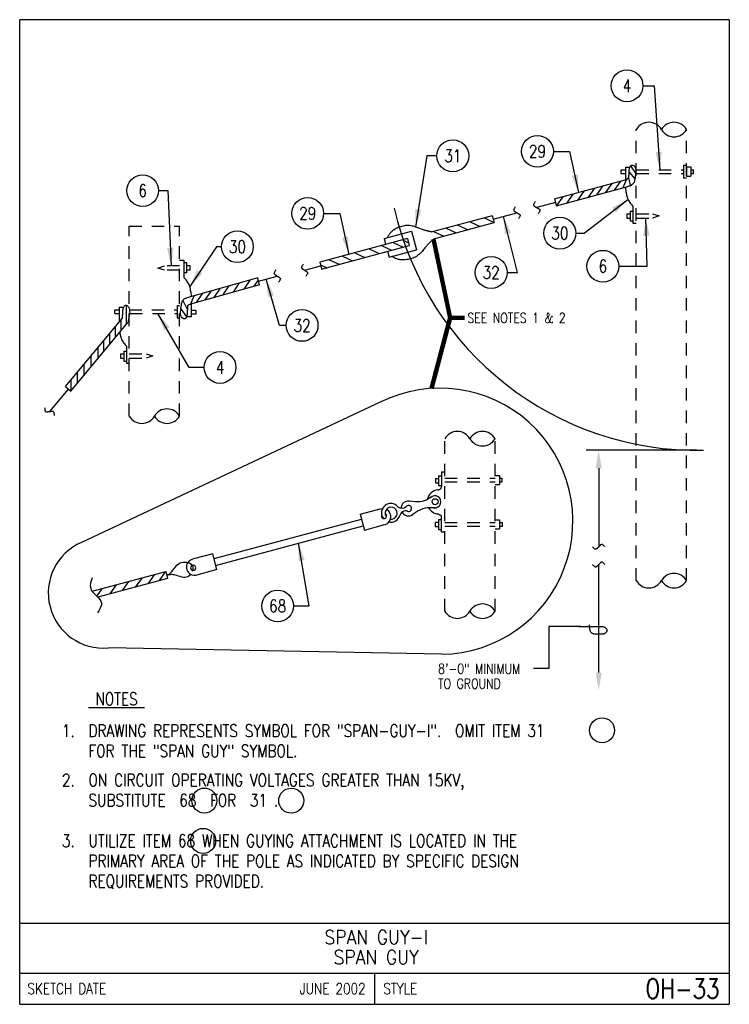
# Model space of a CAD drawing. Extents: x 0 to 7.1, y 0 to 9.85.
import ezdxf
from ezdxf.enums import TextEntityAlignment as Align

# ---------------------------------------------------------------- set-up
doc = ezdxf.new("R2010")
doc.units = 0
doc.header["$MEASUREMENT"] = 0
doc.linetypes.add('HIDDEN2', pattern=[0.1875, 0.125, -0.0625])
doc.layers.get('0').update_dxf_attribs({"color": 2, "linetype": 'CONTINUOUS'})
doc.layers.add('E-DETL', color=2, linetype='CONTINUOUS')
doc.layers.add('E-DETL-TEXT', color=3, linetype='CONTINUOUS')
doc.styles.add('ROMANS', font='ROMANS.SHX', dxfattribs={"width": 0.8})
doc.styles.get("Standard").update_dxf_attribs({"font": 'ROMANS.SHX', "width": 0.8, "height": 0.125})
doc.dimstyles.get("Standard").update_dxf_attribs({"dimtxt": 0.18, "dimasz": 0.18, "dimexe": 0.18, "dimexo": 0.0625, "dimgap": 0.09, "dimtad": 0, "dimtih": 1, "dimtoh": 1, "dimdec": 4, "dimzin": 0, "dimdsep": 46, "dimtxsty": 'Standard', "dimcen": 0.09, "dimadec": 0, "dimazin": 0, "dimtfac": 1, "dimtdec": 4, "dimtofl": 0, "dimtmove": 0, "dimatfit": 3, "dimfxl": 0, "dimtolj": 1, "dimtzin": 0, "dimarcsym": 0})

# ---------------------------------------------------------------- blocks, each defined once
blk = doc.blocks.new('BREAK')
at = {"color": 0, "linetype": 'Continuous'}
blk.add_lwpolyline([(0, 0.0625), (-0.0055, 0.057), (-0.0103, 0.0521), (-0.0144, 0.0479), (-0.0177, 0.0441), (-0.0205, 0.0408), (-0.0225, 0.0378), (-0.0239, 0.0351), (-0.0247, 0.0326), (-0.0249, 0.0302), (-0.0246, 0.0279), (-0.0238, 0.0257), (-0.0226, 0.0236), (-0.0211, 0.0216), (-0.0194, 0.0196), (-0.0176, 0.0176), (-0.0156, 0.0156), (-0.0137, 0.0137), (-0.0117, 0.0117), (-0.0098, 0.0098), (-0.0078, 0.0078), (-0.0059, 0.0059), (-0.0039, 0.0039), (-0.002, 0.002), (0, 0), (0.002, -0.002), (0.0039, -0.0039), (0.0059, -0.0059), (0.0078, -0.0078), (0.0098, -0.0098), (0.0117, -0.0117), (0.0137, -0.0137), (0.0156, -0.0156), (0.0176, -0.0176), (0.0194, -0.0196), (0.0211, -0.0216), (0.0226, -0.0236), (0.0238, -0.0257), (0.0246, -0.0279), (0.0249, -0.0302), (0.0247, -0.0326), (0.0239, -0.0351), (0.0225, -0.0378), (0.0205, -0.0408), (0.0177, -0.0441), (0.0144, -0.0479), (0.0103, -0.0521), (0.0055, -0.057), (0, -0.0625)], dxfattribs=at)
blk = doc.blocks.new('LOOP')
at = {"color": 0, "linetype": 'Continuous'}
blk.add_lwpolyline([(-1.119, 0), (-1.115, 0), (-0.947, 0), (-0.809, 0), (-0.694, 0), (-0.6, 0), (-0.523, 0), (-0.456, 0), (-0.397, 0), (-0.341, 0), (-0.288, 0), (-0.238, 0), (-0.189, 0), (-0.142, 0), (-0.097, 0), (-0.053, 0), (-0.01, 0), (0.033, 0), (0.074, 0), (0.114, -0.001), (0.153, -0.003), (0.19, -0.006), (0.226, -0.011), (0.259, -0.017), (0.289, -0.025), (0.317, -0.036), (0.343, -0.048), (0.365, -0.063), (0.386, -0.079), (0.403, -0.095), (0.419, -0.113), (0.432, -0.131), (0.442, -0.15), (0.45, -0.168), (0.456, -0.186), (0.46, -0.204), (0.461, -0.223), (0.46, -0.241), (0.456, -0.259), (0.45, -0.277), (0.442, -0.295), (0.432, -0.313), (0.419, -0.331), (0.404, -0.348), (0.387, -0.365), (0.367, -0.38), (0.345, -0.394), (0.32, -0.406), (0.293, -0.416), (0.264, -0.425), (0.232, -0.431), (0.198, -0.435), (0.162, -0.438), (0.124, -0.44), (0.086, -0.441), (0.045, -0.441), (0.004, -0.441), (-0.038, -0.441), (-0.08, -0.441), (-0.122, -0.44), (-0.163, -0.438), (-0.202, -0.435), (-0.24, -0.43), (-0.275, -0.424), (-0.307, -0.416), (-0.336, -0.405), (-0.362, -0.392), (-0.384, -0.377), (-0.404, -0.359), (-0.421, -0.339), (-0.436, -0.316), (-0.45, -0.292), (-0.461, -0.264), (-0.471, -0.235), (-0.48, -0.202), (-0.488, -0.166), (-0.494, -0.125), (-0.499, -0.08), (-0.502, -0.03), (-0.505, 0.027), (-0.505, 0.09)], dxfattribs=at)

msp = doc.modelspace()

# ---------------------------------------------------------------- linework, layer by layer
at = {"layer": 'E-DETL'}
for p, q in [((7.1036, 9.8484), (0, 9.8484)), ((0, 0), (0, 9.8484)), ((7.1036, 9.8484), (7.1036, 0)), ((3.6149, 6.0249), (0.6184, 4.6204)), ((4.2245, 3.5011), (0.8889, 3.5653)), ((0, 0.8125), (7.1036, 0.8125)), ((0, 0.3125), (7.1036, 0.3125)), ((3.5518, 0.3125), (3.5518, 0)), ((0, 0), (7.1036, 0))]:
    msp.add_line(p, q, dxfattribs=at)
at = {"layer": 'E-DETL', "linetype": 'HIDDEN2'}
for p, q in [((6.1725, 4.238), (6.1725, 8.7493)), ((6.6753, 4.238), (6.6753, 8.7493)), ((1.0973, 5.883), (1.0973, 7.7824)), ((1.0973, 7.7824), (1.6002, 7.7824)), ((1.6002, 5.883), (1.6002, 7.7824)), ((4.2556, 3.9322), (4.2556, 5.657)), ((4.7584, 3.9322), (4.7584, 5.657))]:
    msp.add_line(p, q, dxfattribs=at)
at = {"layer": 'E-DETL', "color": 4}
for p, q in [((6.0631, 8.3747), (6.107, 8.3747)), ((6.0631, 8.3747), (6.0631, 8.2472)), ((6.1145, 8.3859), (6.1649, 8.3119)), ((6.6438, 8.3917), (6.6438, 8.2662)), ((6.6438, 8.3917), (6.6753, 8.3917)), ((6.6753, 8.3758), (6.6753, 8.2849)), ((6.6753, 8.3758), (6.7192, 8.3758)), ((6.7192, 8.3758), (6.7192, 8.2849)), ((6.0203, 8.3481), (6.0622, 8.3481)), ((6.0203, 8.3106), (6.0203, 8.3481)), ((6.0203, 8.3106), (6.0612, 8.3106)), ((6.1008, 8.3247), (6.1573, 8.2562)), ((6.6753, 8.2849), (6.7192, 8.2849)), ((6.7192, 8.3481), (6.7206, 8.3481)), ((6.7192, 8.3106), (6.7466, 8.3106)), ((6.7206, 8.3481), (6.7466, 8.3481)), ((6.7466, 8.3106), (6.7466, 8.3481)), ((5.3543, 8.0557), (6.0735, 8.25)), ((5.3727, 7.9876), (6.0864, 8.1804)), ((5.8374, 8.1862), (5.7739, 8.096)), ((5.9281, 8.2107), (5.8646, 8.1205)), ((6.0155, 8.2344), (5.9522, 8.1443)), ((6.07, 8.2476), (6.0371, 8.1667)), ((6.0955, 8.2699), (6.112, 8.1901)), ((6.6438, 8.2662), (6.6753, 8.2662)), ((5.4374, 8.0782), (5.3752, 7.9898)), ((5.5391, 8.1057), (5.4756, 8.0154)), ((5.6461, 8.1346), (5.5823, 8.0439)), ((5.7525, 8.1633), (5.689, 8.0731)), ((6.0714, 8.1215), (6.0672, 8.174)), ((5.3622, 8.02), (5.1755, 7.9696)), ((5.3547, 8.0545), (5.3727, 7.9876)), ((6.1376, 7.9844), (6.1376, 7.8121)), ((4.7303, 7.8869), (4.1298, 7.7252)), ((4.7305, 7.8865), (4.7488, 7.8184)), ((4.7396, 7.8524), (4.9777, 7.9165)), ((6.0776, 7.9072), (6.0776, 7.8637)), ((6.0776, 7.9072), (6.1095, 7.9072)), ((6.1095, 7.9337), (6.1095, 7.8349)), ((6.1095, 7.9337), (6.1376, 7.9337)), ((4.1463, 7.6566), (4.7487, 7.8188)), ((4.3849, 7.7939), (4.4885, 7.7463)), ((4.5099, 7.8276), (4.6101, 7.7815)), ((4.6516, 7.8657), (4.748, 7.8215)), ((6.0776, 7.8637), (6.1095, 7.8637)), ((6.1095, 7.8349), (6.1376, 7.8349)), ((6.1376, 7.8121), (6.1725, 7.8121)), ((3.6476, 7.6586), (3.9209, 7.7322)), ((3.9209, 7.7322), (3.971, 7.5462)), ((4.144, 7.729), (4.2442, 7.683)), ((4.269, 7.7627), (4.3685, 7.717)), ((3.8817, 7.6584), (3.0046, 7.4222)), ((3.0229, 7.3541), (3.9, 7.5903)), ((3.6226, 7.5886), (3.7228, 7.5426)), ((3.6476, 7.6586), (3.6635, 7.5996)), ((3.7378, 7.6197), (3.8381, 7.5736)), ((3.8315, 7.6449), (3.8929, 7.6167)), ((3.8817, 7.6584), (3.9, 7.5903)), ((3.3549, 7.5165), (3.4551, 7.4705)), ((3.4992, 7.5554), (3.5995, 7.5093)), ((3.6819, 7.5315), (3.6977, 7.4726)), ((3.6977, 7.4726), (3.971, 7.5462)), ((1.6461, 7.4392), (1.6002, 7.4392)), ((1.6461, 7.2669), (1.6461, 7.4392)), ((1.6742, 7.4164), (1.6461, 7.4164)), ((1.6742, 7.3176), (1.6742, 7.4164)), ((1.7061, 7.3876), (1.6742, 7.3876)), ((1.7061, 7.3442), (1.7061, 7.3876)), ((3.0046, 7.4222), (3.0229, 7.3541)), ((3.0114, 7.3969), (3.0744, 7.368)), ((3.0992, 7.4477), (3.1994, 7.4016)), ((3.2309, 7.4831), (3.3311, 7.4371)), ((1.6742, 7.3176), (1.6461, 7.3176)), ((1.7061, 7.3442), (1.6742, 7.3442)), ((2.8519, 7.3424), (3.0143, 7.3862)), ((2.3829, 7.2656), (1.6727, 7.0671)), ((2.4019, 7.1976), (1.7095, 7.0041)), ((2.1389, 7.1242), (2.2019, 7.2154)), ((2.2456, 7.154), (2.3084, 7.2447)), ((2.3471, 7.1823), (2.3891, 7.2432)), ((2.4019, 7.1976), (2.3829, 7.2656)), ((2.3922, 7.2324), (2.5788, 7.2845)), ((1.7117, 7.1273), (1.7164, 7.0795)), ((1.7704, 7.0212), (1.833, 7.1117)), ((1.8576, 7.0455), (1.9203, 7.1363)), ((1.9481, 7.0708), (2.0108, 7.1616)), ((2.0328, 7.0945), (2.0964, 7.1867)), ((1.0667, 6.9934), (1.0667, 6.803)), ((1.6316, 7.0398), (1.6783, 6.9471)), ((1.7119, 7.0048), (1.747, 7.0864)), ((1.7206, 6.8766), (1.7206, 7.0073)), ((0.9522, 6.9474), (0.9941, 6.9474)), ((0.9523, 6.9099), (0.9523, 6.9474)), ((0.9523, 6.9099), (0.9932, 6.9099)), ((0.995, 6.974), (1.0389, 6.974)), ((0.995, 6.974), (0.995, 6.8235)), ((1.5757, 6.991), (1.5757, 6.8655)), ((1.5757, 6.991), (1.6002, 6.991)), ((1.6141, 6.9569), (1.6694, 6.8756)), ((1.7634, 6.9408), (1.7206, 6.9408)), ((1.7634, 6.9032), (1.7215, 6.9032)), ((1.7634, 6.9408), (1.7634, 6.9032)), ((0.4582, 6.178), (1.0286, 6.864)), ((0.5125, 6.1329), (1.0829, 6.8189)), ((1.0122, 6.8442), (1.0122, 6.7406)), ((1.5757, 6.8655), (1.6002, 6.8655)), ((1.7206, 6.8766), (1.6698, 6.8766)), ((0.8989, 6.7079), (0.8989, 6.5976)), ((0.9568, 6.7776), (0.9568, 6.6675)), ((0.8388, 6.6357), (0.8388, 6.5254)), ((0.7826, 6.5681), (0.7826, 6.4578)), ((1.0096, 6.5065), (1.0096, 6.4631)), ((1.0096, 6.5065), (1.0415, 6.5065)), ((1.0415, 6.533), (1.0415, 6.4342)), ((1.0415, 6.533), (1.0696, 6.533)), ((1.0696, 6.5837), (1.0696, 6.4114)), ((0.7122, 6.4834), (0.7122, 6.3725)), ((1.0096, 6.4631), (1.0415, 6.4631)), ((1.0415, 6.4342), (1.0696, 6.4342)), ((1.0696, 6.4114), (1.0973, 6.4114)), ((0.5739, 6.3172), (0.5739, 6.2091)), ((0.6413, 6.3982), (0.6413, 6.2878)), ((0.5131, 6.244), (0.5131, 6.1463)), ((0.4842, 6.1541), (0.2975, 5.9295)), ((0.4582, 6.178), (0.5125, 6.1329)), ((4.2215, 5.3264), (4.2215, 5.177)), ((4.2215, 5.3264), (4.2556, 5.3264)), ((4.1614, 5.2607), (4.1614, 5.2173)), ((4.1614, 5.2607), (4.1933, 5.2607)), ((4.1933, 5.2872), (4.1933, 5.1884)), ((4.1933, 5.2872), (4.2215, 5.2872)), ((4.7584, 5.2901), (4.8023, 5.2901)), ((4.8023, 5.2901), (4.8023, 5.1992)), ((4.8023, 5.2625), (4.8297, 5.2625)), ((4.8023, 5.2249), (4.8297, 5.2249)), ((4.8297, 5.2249), (4.8297, 5.2625)), ((4.1614, 5.2173), (4.1933, 5.2173)), ((4.1933, 5.1884), (4.2215, 5.1884)), ((4.7584, 5.1992), (4.8023, 5.1992)), ((3.4087, 4.9017), (3.6234, 4.9591)), ((1.9485, 4.4599), (3.4214, 4.8541)), ((3.4087, 4.9017), (3.4511, 4.7434)), ((4.1926, 4.8481), (4.1926, 4.7493)), ((4.1926, 4.8481), (4.2207, 4.8481)), ((4.2207, 4.8748), (4.2207, 4.7264)), ((4.7584, 4.847), (4.8045, 4.847)), ((4.8045, 4.847), (4.8045, 4.7561)), ((1.9598, 4.3899), (3.4397, 4.786)), ((3.4511, 4.7434), (3.6408, 4.7942)), ((4.1607, 4.8215), (4.1607, 4.7781)), ((4.1607, 4.8215), (4.1926, 4.8215)), ((4.1607, 4.7781), (4.1926, 4.7781)), ((4.1926, 4.7493), (4.2207, 4.7493)), ((4.7584, 4.7561), (4.8045, 4.7561)), ((4.8045, 4.8193), (4.8319, 4.8193)), ((4.8045, 4.7817), (4.8319, 4.7817)), ((4.8319, 4.7817), (4.8319, 4.8193)), ((4.2207, 4.7264), (4.2556, 4.7264)), ((1.9326, 4.5061), (1.7391, 4.4543)), ((1.975, 4.3478), (1.9326, 4.5061)), ((1.975, 4.3478), (1.7602, 4.2904)), ((0.7267, 4.1309), (1.462, 4.3277)), ((1.4803, 4.2595), (0.7823, 4.0727)), ((1.2214, 4.2633), (1.1577, 4.1732)), ((1.3465, 4.2967), (1.2823, 4.206)), ((1.4567, 4.3262), (1.396, 4.2404)), ((1.462, 4.3277), (1.4803, 4.2595)), ((0.8212, 4.1562), (0.7701, 4.0839)), ((0.9656, 4.1948), (0.9019, 4.1047)), ((1.0896, 4.228), (1.0267, 4.139))]:
    msp.add_line(p, q, dxfattribs=at)
at = {"layer": 'E-DETL', "color": 4, "linetype": 'HIDDEN2'}
for p, q in [((6.1725, 8.3481), (6.6438, 8.3481)), ((6.1725, 8.3106), (6.6448, 8.3106)), ((6.1724, 7.9072), (6.333, 7.9072)), ((6.333, 7.9072), (6.4019, 7.8879)), ((6.4019, 7.8879), (6.333, 7.8637)), ((6.1725, 7.8637), (6.333, 7.8637)), ((1.3818, 7.3634), (1.4507, 7.3876)), ((1.6002, 7.3876), (1.4507, 7.3876)), ((1.4507, 7.3442), (1.3818, 7.3634)), ((1.6002, 7.3442), (1.4507, 7.3442)), ((1.0975, 6.9474), (1.5757, 6.9474)), ((1.1044, 6.9099), (1.5768, 6.9099)), ((1.0973, 6.5065), (1.265, 6.5065)), ((1.265, 6.5065), (1.3338, 6.4872)), ((1.0973, 6.4631), (1.265, 6.4631)), ((1.3338, 6.4872), (1.265, 6.4631)), ((4.2556, 5.2625), (4.7584, 5.2625)), ((4.2556, 5.2249), (4.7584, 5.2249)), ((4.2556, 4.8193), (4.7584, 4.8193)), ((4.2556, 4.7817), (4.7584, 4.7817))]:
    msp.add_line(p, q, dxfattribs=at)
at = {"layer": 'E-DETL', "color": 4}
for points in [[(6.098, 8.2762), (6.0983, 8.2794), (6.0986, 8.2831), (6.0989, 8.2873), (6.0991, 8.292), (6.0994, 8.297), (6.0996, 8.3023), (6.0998, 8.3079), (6.1001, 8.3138), (6.1003, 8.3197), (6.1006, 8.3259), (6.1009, 8.3321), (6.1013, 8.3384), (6.1019, 8.3447), (6.1027, 8.3511), (6.1037, 8.3576), (6.105, 8.364), (6.1066, 8.3703), (6.1087, 8.3762), (6.1113, 8.3816), (6.1145, 8.3863), (6.1184, 8.39), (6.1228, 8.3926), (6.1277, 8.3941), (6.133, 8.3943), (6.1386, 8.3931), (6.1444, 8.3904), (6.1501, 8.3862), (6.1554, 8.3804), (6.16, 8.3729), (6.1635, 8.3638), (6.1657, 8.3531), (6.1668, 8.3412), (6.1669, 8.3284), (6.1663, 8.3154), (6.1653, 8.3025), (6.1639, 8.2901), (6.1623, 8.2785), (6.1606, 8.2678), (6.1589, 8.2581), (6.1573, 8.2495), (6.1558, 8.2421), (6.1545, 8.2357), (6.1533, 8.23), (6.1521, 8.2247), (6.1509, 8.2195)], [(6.071, 8.2475), (6.0739, 8.2495), (6.0768, 8.2514), (6.0797, 8.2535), (6.0824, 8.2558), (6.085, 8.2583), (6.0874, 8.261), (6.0896, 8.264), (6.0918, 8.2671), (6.0939, 8.2704), (6.0959, 8.2737)], [(6.0864, 8.1804), (6.0941, 8.1828), (6.1016, 8.1853), (6.109, 8.188), (6.1161, 8.1911), (6.1228, 8.1947), (6.129, 8.1989), (6.1348, 8.2036), (6.1404, 8.2087), (6.1457, 8.2141), (6.1509, 8.2195)], [(6.0715, 8.124), (6.0723, 8.1138), (6.0733, 8.1037), (6.0747, 8.0934), (6.0768, 8.0831), (6.0797, 8.0726), (6.0835, 8.0621), (6.0883, 8.0515), (6.0936, 8.0412), (6.0995, 8.0314), (6.1057, 8.0221), (6.1119, 8.0136), (6.1183, 8.0058), (6.1247, 7.9984), (6.1312, 7.9913), (6.1376, 7.9844)], [(4.128, 7.7247), (4.1233, 7.7257), (4.1187, 7.7267), (4.114, 7.7277), (4.1093, 7.7287), (4.1046, 7.7297), (4.0997, 7.7308), (4.0947, 7.7319), (4.0895, 7.7331), (4.0842, 7.7343), (4.0786, 7.7356), (4.0728, 7.7369), (4.0667, 7.7383), (4.0603, 7.7398), (4.0536, 7.7416), (4.0465, 7.7437), (4.039, 7.7462), (4.0311, 7.749), (4.0227, 7.7521), (4.0139, 7.7554), (4.0047, 7.7591), (3.995, 7.7629), (3.9848, 7.7669), (3.9743, 7.7709), (3.9633, 7.7748), (3.9518, 7.7785), (3.9401, 7.7818), (3.9279, 7.7846), (3.9155, 7.7869), (3.9027, 7.7885), (3.8898, 7.7893), (3.8767, 7.7892), (3.8635, 7.7882), (3.8503, 7.7865), (3.8373, 7.7841), (3.8245, 7.781), (3.8121, 7.7774), (3.8001, 7.7732), (3.7886, 7.7687), (3.7776, 7.7638), (3.7672, 7.7586), (3.7574, 7.7532), (3.7483, 7.7475), (3.7398, 7.7418), (3.732, 7.7359), (3.7248, 7.7301), (3.7183, 7.7242), (3.7125, 7.7184), (3.7072, 7.7126), (3.7025, 7.707), (3.6983, 7.7014), (3.6945, 7.6959), (3.6912, 7.6905), (3.688, 7.6852), (3.6851, 7.6799), (3.6779, 7.6667)], [(4.1463, 7.6566), (4.1428, 7.6534), (4.1392, 7.6502), (4.1357, 7.647), (4.1322, 7.6438), (4.1286, 7.6405), (4.1249, 7.6372), (4.1211, 7.6337), (4.1173, 7.6301), (4.1133, 7.6263), (4.1091, 7.6224), (4.1047, 7.6184), (4.1002, 7.6141), (4.0954, 7.6096), (4.0905, 7.6046), (4.0854, 7.5992), (4.0801, 7.5933), (4.0747, 7.587), (4.069, 7.5801), (4.0631, 7.5728), (4.057, 7.565), (4.0505, 7.5568), (4.0437, 7.5482), (4.0366, 7.5394), (4.029, 7.5306), (4.021, 7.5217), (4.0125, 7.5129), (4.0034, 7.5043), (3.9938, 7.4961), (3.9836, 7.4883), (3.9728, 7.4811), (3.9614, 7.4746), (3.9495, 7.4689), (3.9372, 7.4638), (3.9247, 7.4593), (3.9122, 7.4556), (3.8996, 7.4525), (3.8872, 7.45), (3.8749, 7.4482), (3.863, 7.4469), (3.8514, 7.4461), (3.8402, 7.4459), (3.8294, 7.4462), (3.8192, 7.4469), (3.8095, 7.448), (3.8004, 7.4495), (3.7918, 7.4513), (3.7838, 7.4534), (3.7764, 7.4558), (3.7695, 7.4583), (3.763, 7.461), (3.757, 7.4639), (3.7514, 7.4668), (3.746, 7.4699), (3.7408, 7.473), (3.728, 7.4807)], [(1.7122, 7.1273), (1.7114, 7.1375), (1.7104, 7.1477), (1.709, 7.1579), (1.7069, 7.1682), (1.704, 7.1787), (1.7002, 7.1893), (1.6955, 7.1998), (1.6901, 7.2101), (1.6842, 7.22), (1.6781, 7.2292), (1.6718, 7.2377), (1.6654, 7.2456), (1.659, 7.253), (1.6526, 7.26), (1.6461, 7.2669)], [(1.0286, 6.864), (1.0289, 6.8655), (1.0292, 6.8674), (1.0294, 6.8697), (1.0298, 6.8728), (1.0301, 6.8769), (1.0305, 6.8822), (1.0309, 6.8886), (1.0313, 6.8959), (1.0317, 6.9039), (1.0321, 6.9125), (1.0324, 6.9214), (1.0327, 6.9305), (1.0334, 6.9399), (1.0344, 6.9494), (1.036, 6.9589), (1.0383, 6.9683), (1.0415, 6.977), (1.0457, 6.9845), (1.0511, 6.9902), (1.0579, 6.9934), (1.066, 6.9936), (1.0747, 6.9906), (1.0832, 6.9843), (1.0905, 6.9747), (1.0959, 6.9616), (1.0985, 6.9451), (1.0989, 6.9264), (1.0977, 6.9069), (1.0955, 6.8879), (1.093, 6.8707), (1.0906, 6.8564), (1.0885, 6.8448), (1.0865, 6.8351), (1.0847, 6.8266), (1.0829, 6.8189)], [(1.6814, 6.9863), (1.6811, 6.9847), (1.6808, 6.9829), (1.6806, 6.9805), (1.6803, 6.9774), (1.6799, 6.9733), (1.6795, 6.968), (1.6791, 6.9616), (1.6787, 6.9543), (1.6783, 6.9463), (1.6779, 6.9378), (1.6776, 6.9289), (1.6773, 6.9197), (1.6766, 6.9103), (1.6756, 6.9009), (1.674, 6.8913), (1.6717, 6.8819), (1.6685, 6.8732), (1.6643, 6.8657), (1.6589, 6.86), (1.6521, 6.8569), (1.644, 6.8567), (1.6353, 6.8596), (1.6268, 6.8659), (1.6195, 6.8755), (1.6141, 6.8886), (1.6115, 6.9051), (1.6111, 6.9238), (1.6123, 6.9433), (1.6145, 6.9624), (1.617, 6.9795), (1.6194, 6.9938), (1.6215, 7.0055), (1.6235, 7.0152), (1.6253, 7.0236), (1.6271, 7.0314)], [(1.6271, 7.0314), (1.6295, 7.036), (1.632, 7.0406), (1.6349, 7.045), (1.6383, 7.0491), (1.6425, 7.0529), (1.6474, 7.0563), (1.6531, 7.0593), (1.6594, 7.062), (1.6659, 7.0646), (1.6727, 7.0671)], [(1.6814, 6.9863), (1.6826, 6.9881), (1.684, 6.99), (1.6857, 6.9918), (1.6877, 6.9936), (1.6902, 6.9954), (1.6933, 6.9972), (1.6969, 6.999), (1.7009, 7.0007), (1.7052, 7.0024), (1.7095, 7.0041)], [(1.0034, 6.7233), (1.0042, 6.7132), (1.0052, 6.703), (1.0067, 6.6927), (1.0087, 6.6824), (1.0116, 6.6719), (1.0155, 6.6614), (1.0202, 6.6508), (1.0256, 6.6406), (1.0315, 6.6307), (1.0376, 6.6214), (1.0439, 6.6129), (1.0502, 6.6051), (1.0567, 6.5977), (1.0631, 6.5906), (1.0696, 6.5837)], [(4.1873, 5.1455), (4.1921, 5.147), (4.1968, 5.1486), (4.2013, 5.1501), (4.2053, 5.1517), (4.2088, 5.1533), (4.2117, 5.155), (4.2141, 5.1567), (4.2159, 5.1586), (4.2173, 5.1606), (4.2185, 5.1628), (4.2194, 5.1653), (4.22, 5.1681), (4.2206, 5.1709), (4.2211, 5.1739), (4.2215, 5.177)], [(4.1193, 5.0725), (4.1025, 5.0617), (4.0854, 5.0515), (4.0675, 5.0423), (4.0485, 5.0348), (4.0282, 5.0294), (4.0061, 5.0265), (3.9826, 5.0258), (3.958, 5.0267), (3.9327, 5.0287), (3.907, 5.0312)], [(4.1587, 4.9669), (4.1331, 4.967), (4.1077, 4.9665), (4.0827, 4.9649), (4.0583, 4.9614), (4.0348, 4.9556), (4.0121, 4.947), (3.9903, 4.936), (3.9691, 4.9232), (3.9482, 4.9092), (3.9276, 4.8946)], [(4.1909, 4.9044), (4.1932, 4.903), (4.1956, 4.9016), (4.1981, 4.9002), (4.2007, 4.8988), (4.2036, 4.8974), (4.2067, 4.8959), (4.2099, 4.8944), (4.2129, 4.8926), (4.2156, 4.8904), (4.2177, 4.8877), (4.2192, 4.8844), (4.22, 4.8806), (4.2203, 4.8764), (4.2203, 4.872), (4.2202, 4.8675)], [(1.4713, 4.2947), (1.479, 4.297), (1.4867, 4.2997), (1.4944, 4.3032), (1.5022, 4.3079), (1.5099, 4.3141), (1.5178, 4.3221), (1.5258, 4.3317), (1.5341, 4.3426), (1.5428, 4.3544), (1.5522, 4.3668), (1.5624, 4.3794), (1.5736, 4.3915), (1.5862, 4.4026), (1.6004, 4.4119), (1.6164, 4.4187), (1.6345, 4.4226), (1.6535, 4.4235), (1.6723, 4.4218), (1.6897, 4.4177), (1.7045, 4.4114), (1.7157, 4.4032), (1.7237, 4.3938), (1.7291, 4.3839), (1.7323, 4.3742), (1.7341, 4.3654), (1.7348, 4.358), (1.7348, 4.352), (1.7341, 4.3468), (1.7332, 4.3424), (1.732, 4.3382)], [(0.7242, 4.2668), (0.718, 4.2467), (0.7126, 4.2268), (0.7086, 4.2075), (0.7068, 4.1889), (0.7079, 4.1715), (0.7124, 4.1554), (0.7201, 4.1402), (0.7305, 4.1256), (0.7431, 4.1113), (0.7576, 4.0969), (0.7732, 4.082), (0.7886, 4.0665), (0.8022, 4.0503), (0.8127, 4.0334), (0.8184, 4.0156), (0.8182, 3.9969), (0.813, 3.9774), (0.804, 3.9573), (0.7926, 3.9369), (0.7798, 3.9163)], [(1.7126, 4.2991), (1.7023, 4.2905), (1.6917, 4.2826), (1.6804, 4.2759), (1.6681, 4.2713), (1.6543, 4.2693), (1.6389, 4.2703), (1.6225, 4.2737), (1.6057, 4.2786), (1.5892, 4.2839), (1.5737, 4.2889), (1.5597, 4.2927), (1.5472, 4.2953), (1.5361, 4.2969), (1.5259, 4.2976), (1.5166, 4.2977), (1.508, 4.2972), (1.4999, 4.2962), (1.4922, 4.2949), (1.4848, 4.2934), (1.4774, 4.2918)]]:
    msp.add_lwpolyline(points, dxfattribs=at)
msp.add_circle((4.1586, 5.0269), 0.0301, dxfattribs=at)
at = {"layer": 'E-DETL'}
for centre, radius, start, end in [((6.2982, 8.6767), 0.1451, 30, 150), ((6.5496, 8.6767), 0.1451, 30, 150), ((6.5496, 8.8218), 0.1451, 210, 330), ((4.2063, 4.8322), 1.3313, 270.78378, 116.37509), ((1.4745, 5.8105), 0.1451, 30, 150), ((1.223, 5.9556), 0.1451, 210, 330), ((1.4745, 5.9556), 0.1451, 210, 330), ((4.3813, 5.5845), 0.1451, 30, 150), ((4.6327, 5.5845), 0.1451, 30, 150), ((4.6327, 5.7296), 0.1451, 210, 330), ((0.838, 4.1144), 0.5515, 113.45641, 275.29456), ((6.2982, 4.3105), 0.1451, 210, 330), ((6.5496, 4.1654), 0.1451, 30, 150), ((6.5496, 4.3105), 0.1451, 210, 330), ((4.6327, 3.8596), 0.1451, 30, 150), ((4.3813, 4.0048), 0.1451, 210, 330), ((4.6327, 4.0048), 0.1451, 210, 330)]:
    msp.add_arc(centre, radius, start, end, dxfattribs=at)
at = {"layer": 'E-DETL', "color": 4}
for centre, radius, start, end in [((4.1985, 5.0252), 0.1208, 95.36156, 170.54887), ((3.8913, 4.9593), 0.0744, 74.0891, 181.10838), ((4.1574, 5.0263), 0.0598, 260.34833, 136.94376), ((3.7149, 4.9147), 0.0936, 41.26941, 213.91995), ((3.6334, 4.8764), 0.0819, 271.84491, 61.29733), ((3.7185, 4.9125), 0.0602, 258.65097, 211.82129), ((3.8264, 5.0227), 0.0602, 229.15004, 314.65335), ((3.8635, 4.8752), 0.0602, 70.72063, 170.14586), ((3.8913, 4.9593), 0.0744, 207.75955, 305.1062), ((3.8935, 4.96), 0.0301, 230.70303, 151.67642), ((4.1985, 5.0252), 0.1208, 209.28653, 266.40173), ((3.6465, 4.8845), 0.0262, 145.51019, 57.12241), ((3.7149, 4.9147), 0.0936, 262.61664, 344.41129), ((1.7503, 4.3731), 0.0819, 97.87189, 276.37671), ((1.7372, 4.365), 0.0262, 204.24, 198.69037)]:
    msp.add_arc(centre, radius, start, end, dxfattribs=at)
at = {"layer": 'E-DETL-TEXT'}
for p, q in [((6.2387, 9.1871), (6.3508, 9.1871)), ((6.3508, 9.1871), (6.4081, 8.3481)), ((4.0746, 8.4867), (3.9633, 7.7748)), ((4.1766, 8.4867), (4.0746, 8.4867)), ((5.3421, 8.5315), (5.5051, 8.5315)), ((5.5051, 8.5315), (5.5944, 8.1206)), ((1.3899, 8.1383), (1.4821, 8.1383)), ((1.4821, 8.1383), (1.5151, 7.3876)), ((5.6505, 7.7133), (6.0883, 8.0515)), ((3.0427, 7.9113), (3.2057, 7.9113)), ((3.2057, 7.9113), (3.2949, 7.5004)), ((4.9821, 7.3199), (4.8445, 7.8807)), ((6.2814, 7.3824), (6.2689, 7.8637)), ((5.5659, 7.7133), (5.6505, 7.7133)), ((1.9697, 7.5773), (1.704, 7.1787)), ((2.0207, 7.5773), (1.9697, 7.5773)), ((4.8787, 7.3199), (4.9821, 7.3199)), ((5.9969, 7.3824), (6.2814, 7.3824)), ((2.5997, 6.7903), (2.4674, 7.2534)), ((1.6968, 6.37), (1.3844, 6.9099)), ((2.6682, 6.7903), (2.5997, 6.7903)), ((1.8468, 6.37), (1.6968, 6.37)), ((6.7822, 5.5421), (5.6711, 5.5421)), ((5.7961, 5.3624), (5.7961, 4.5761)), ((2.899, 3.9845), (2.7927, 4.6128)), ((5.7961, 3.3182), (5.7961, 4.3985)), ((2.7413, 3.9845), (2.899, 3.9845)), ((5.6165, 3.7801), (5.2968, 3.7801)), ((5.2968, 3.7801), (5.2968, 3.3592)), ((5.2968, 3.3592), (5.143, 3.3592))]:
    msp.add_line(p, q, dxfattribs=at)
for centre, radius in [((6.0797, 9.1871), 0.159), ((5.1831, 8.5315), 0.159), ((4.3356, 8.4867), 0.159), ((1.2309, 8.1383), 0.159), ((2.8837, 7.9113), 0.159), ((5.4069, 7.7133), 0.159), ((2.1797, 7.5773), 0.159), ((5.8379, 7.3824), 0.159), ((4.7197, 7.3199), 0.159), ((2.8272, 6.7903), 0.159), ((2.0058, 6.37), 0.159), ((2.5823, 3.9845), 0.159), ((5.83, 2.7407), 0.125), ((1.849, 2.0382), 0.125), ((2.7179, 2.0371), 0.125), ((1.8367, 1.6349), 0.125)]:
    msp.add_circle(centre, radius, dxfattribs=at)
msp.add_arc((6.7826, 8.6509), 3.1094, 192.76671, 271.14517, dxfattribs=at)
for points in [[(6.4273, 8.5271), (6.4081, 8.3481), (6.3649, 8.5228)], [(5.5873, 8.3004), (5.5944, 8.1206), (5.5262, 8.2872)], [(5.9289, 7.9679), (6.0883, 8.0515), (5.9671, 7.9184)], [(4.0215, 7.9451), (3.9633, 7.7748), (3.9598, 7.9548)], [(4.8564, 7.701), (4.8445, 7.8807), (4.9171, 7.7159)], [(6.2423, 7.6857), (6.2689, 7.8637), (6.3047, 7.6873)], [(3.2879, 7.6803), (3.2949, 7.5004), (3.2268, 7.667)], [(1.5385, 7.5661), (1.5151, 7.3876), (1.4761, 7.5633)], [(1.8284, 7.3089), (1.704, 7.1787), (1.7764, 7.3435)], [(2.486, 7.0744), (2.4674, 7.2534), (2.5461, 7.0915)], [(1.4461, 6.7408), (1.3844, 6.9099), (1.5002, 6.7721)], [(5.7662, 5.3624), (5.8261, 5.3624), (5.7961, 5.5421)], [(2.7914, 4.4328), (2.7927, 4.6128), (2.8531, 4.4433)], [(5.7662, 3.3182), (5.8261, 3.3182), (5.7961, 3.1385)]]:
    msp.add_solid(points, dxfattribs=at)

# ---------------------------------------------------------------- block references
at = {"layer": 'E-DETL', "color": 4}
for p, rotation in [((4.9777, 7.9165), 15.00570088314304), ((5.1755, 7.9696), 15.00570088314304), ((2.8519, 7.3424), 11.97174510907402), ((2.5788, 7.2845), 11.97174510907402), ((0.2975, 5.9295), 50.25388690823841)]:
    msp.add_blockref('BREAK', p, dxfattribs=dict(at, rotation=rotation))
at = {"layer": 'E-DETL-TEXT', "rotation": 270}
for p in [(5.7961, 4.5761), (5.7961, 4.3985)]:
    msp.add_blockref('BREAK', p, dxfattribs=at)
at = {"layer": 'E-DETL-TEXT', "xscale": 0.1796875, "yscale": 0.1796875, "zscale": 0.1796875}
msp.add_blockref('LOOP', (5.7961, 3.7801), dxfattribs=at)

# ---------------------------------------------------------------- texts
at = {"layer": 'E-DETL-TEXT', "width": 0.8}
for s, p in [('4', (6.0797, 9.1871)), ('29', (5.1831, 8.5315)), ('31', (4.3356, 8.4867)), ('6', (1.2309, 8.1383)), ('29', (2.8837, 7.9113)), ('30', (5.4069, 7.7133)), ('30', (2.1797, 7.5773)), ('32', (4.7197, 7.3199)), ('6', (5.8379, 7.3824)), ('32', (2.8272, 6.7903)), ('4', (2.0058, 6.37)), ('68', (2.5823, 3.9845))]:
    msp.add_text(s, height=0.125, dxfattribs=at).set_placement(p, align=Align.MIDDLE)
at = {"layer": 'E-DETL-TEXT', "style": 'ROMANS', "width": 0.8}
for s, height, p in [('SEE NOTES 1 & 2', 0.1, (4.4818, 6.8152)), ('8\'-0" MINIMUM', 0.1, (4.1886, 3.3071)), ('TO GROUND', 0.1, (4.1886, 3.1571)), ('%%U NOTES ', 0.125, (0.6888, 2.9923)), ('DRAWING REPRESENTS SYMBOL FOR "SPAN-GUY-I".  OMIT ITEM 31', 0.125, (0.6888, 2.674)), ('FOR THE "SPAN GUY" SYMBOL.', 0.125, (0.6888, 2.4716)), ('ON CIRCUIT OPERATING VOLTAGES GREATER THAN 15KV,', 0.125, (0.6888, 2.1804)), ('SUBSTITUTE  68  FOR  31 .', 0.125, (0.6888, 1.978)), ('UTILIZE ITEM 68 WHEN GUYING ATTACHMENT IS LOCATED IN THE', 0.125, (0.6888, 1.5732)), ('PRIMARY AREA OF THE POLE AS INDICATED BY SPECIFIC DESIGN', 0.125, (0.6888, 1.3709)), ('REQUIREMENTS PROVIDED.', 0.125, (0.6888, 1.1685))]:
    msp.add_text(s, height=height, dxfattribs=at).set_placement(p)
for s, p in [('1.  ', (0.6888, 2.674)), ('2.  ', (0.6888, 2.1804)), ('3.  ', (0.6888, 1.5732))]:
    msp.add_text(s, height=0.125, dxfattribs=at).set_placement(p, align=Align.RIGHT)
at = {"layer": 'E-DETL-TEXT', "style": 'ROMANS', "width": 0.9}
for s, p in [('SPAN GUY-I', (3.5688, 0.6031)), ('SPAN GUY', (3.5688, 0.4031))]:
    msp.add_text(s, height=0.14, dxfattribs=at).set_placement(p, align=Align.CENTER)
at = {"layer": 'E-DETL-TEXT', "style": 'ROMANS', "width": 0.8}
for s, p in [('SKETCH DATE', (0.0773, 0.1563)), ('STYLE', (3.6406, 0.1563))]:
    msp.add_text(s, height=0.11, dxfattribs=at).set_placement(p, align=Align.MIDDLE_LEFT)
for s, height, p in [('JUNE 2002', 0.11, (3.463, 0.1563)), ('OH-33', 0.19685, (7.0055, 0.1563))]:
    msp.add_text(s, height=height, dxfattribs=at).set_placement(p, align=Align.MIDDLE_RIGHT)

# ---------------------------------------------------------------- leaders
at = {"layer": 'E-DETL-TEXT'}
for points in [[(4.1428, 7.6534), (4.3089, 6.8648), (4.4527, 6.8648)], [(4.124, 6.161), (4.3089, 6.8648)]]:
    msp.add_leader(points, dimstyle='Standard', override={"dimtxt": 0.125, "dimasz": 0.179688, "dimexe": 0.125, "dimdec": 6, "dimlunit": 4, "dimtxsty": 'ROMANS', "dimclrd": 256, "dimclre": 256, "dimclrt": 256, "dimtdec": 6, "dimtix": 1, "dimtmove": 2, "dimlwd": 65535, "dimlwe": 65535}, dxfattribs=at)

doc.saveas('drawing.dxf')
